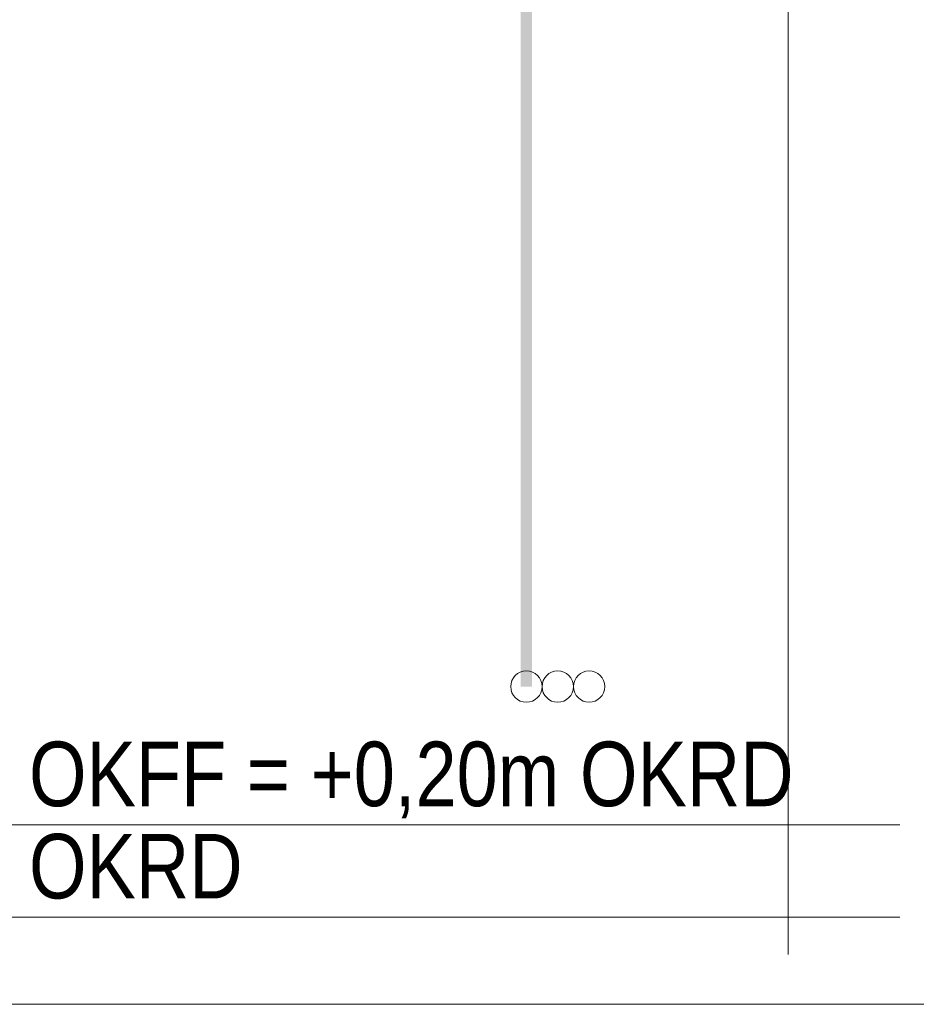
# Model space of a CAD drawing. Extents: x -620 to 300, y 62 to 1112.
# Tile 114 of 236: x 160 to 180, y 672 to 693. Entities that reach past the tile are written whole.
import ezdxf
from ezdxf.lldxf.tags import DXFTag

# ---------------------------------------------------------------- set-up
doc = ezdxf.new("R2010")
doc.units = 0
doc.layers.get('0').update_dxf_attribs({"lineweight": 13})
doc.layers.add('E_Betonbaudose', color=1, linetype='Continuous', lineweight=13, true_color=0xff0000)
doc.layers.add('E_Detail_Beschriftung', color=7, linetype='Continuous', lineweight=13, true_color=0x009900)
doc.layers.add('E_Detail_Linie_Text_Bem', color=7, linetype='Continuous', lineweight=13)
doc.styles.get("Standard").update_dxf_attribs({"font": 'ARIALN.TTF'})
tags = doc.linetypes.add('fein_strichliert-A06GA2B28I', pattern=[4, 1, -2, 1]).pattern_tags.tags
tags[8:9] = [DXFTag(74, 4), DXFTag(75, 0), DXFTag(340, '0'), DXFTag(46, 0.0), DXFTag(50, 0.0), DXFTag(44, 0.0), DXFTag(45, 0.0)]
tags[6:7] = [DXFTag(74, 4), DXFTag(75, 0), DXFTag(340, '0'), DXFTag(46, 0.0), DXFTag(50, 0.0), DXFTag(44, 0.0), DXFTag(45, 0.0)]
tags[4:5] = [DXFTag(74, 4), DXFTag(75, 0), DXFTag(340, '0'), DXFTag(46, 0.0), DXFTag(50, 0.0), DXFTag(44, 0.0), DXFTag(45, 0.0)]

# ---------------------------------------------------------------- blocks, each defined once
blk = doc.blocks.new('Referenz-A06GA2B58I')
at = {"layer": 'E_Betonbaudose', "linetype": 'Continuous', "ltscale": 0.13}
for centre in [(171.126, 678.446), (171.806, 678.446), (172.486, 678.446)]:
    blk.add_circle(centre, 0.34, dxfattribs=at)
at = {"layer": 'E_Detail_Linie_Text_Bem', "linetype": 'fein_strichliert-A06GA2B28I', "ltscale": 0.65}
for p, q in [((176.802, 672.638), (176.802, 725.518)), ((133.077, 671.557), (192.82, 671.557))]:
    blk.add_line(p, q, dxfattribs=at)
at = {"layer": 'E_Detail_Linie_Text_Bem', "linetype": 'Continuous', "ltscale": 0.13}
for p, q in [((141.093, 675.446), (179.223, 675.446)), ((141.093, 673.446), (179.223, 673.446))]:
    blk.add_line(p, q, dxfattribs=at)
blk.add_solid([(171.251, 712.447), (171.251, 678.446), (171.001, 712.446), (171.001, 678.446)], dxfattribs=at)
at = {"layer": 'E_Detail_Beschriftung', "linetype": 'Continuous', "ltscale": 0.13, "char_height": 1.4, "attachment_point": 1}
for s, insert in [('{\\fArial Narrow;OKFF = +0,20m OKRD}', (160.341, 677.252)), ('{\\fArial Narrow;OKRD}', (160.341, 675.252))]:
    blk.add_mtext(s, dxfattribs=dict(at, insert=insert))

msp = doc.modelspace()

# ---------------------------------------------------------------- block references
at = {"color": 8, "lineweight": 25, "ltscale": 0.25, "true_color": 0x808080}
msp.add_blockref('Referenz-A06GA2B58I', (0, 0), dxfattribs=at)

doc.saveas('drawing.dxf')
